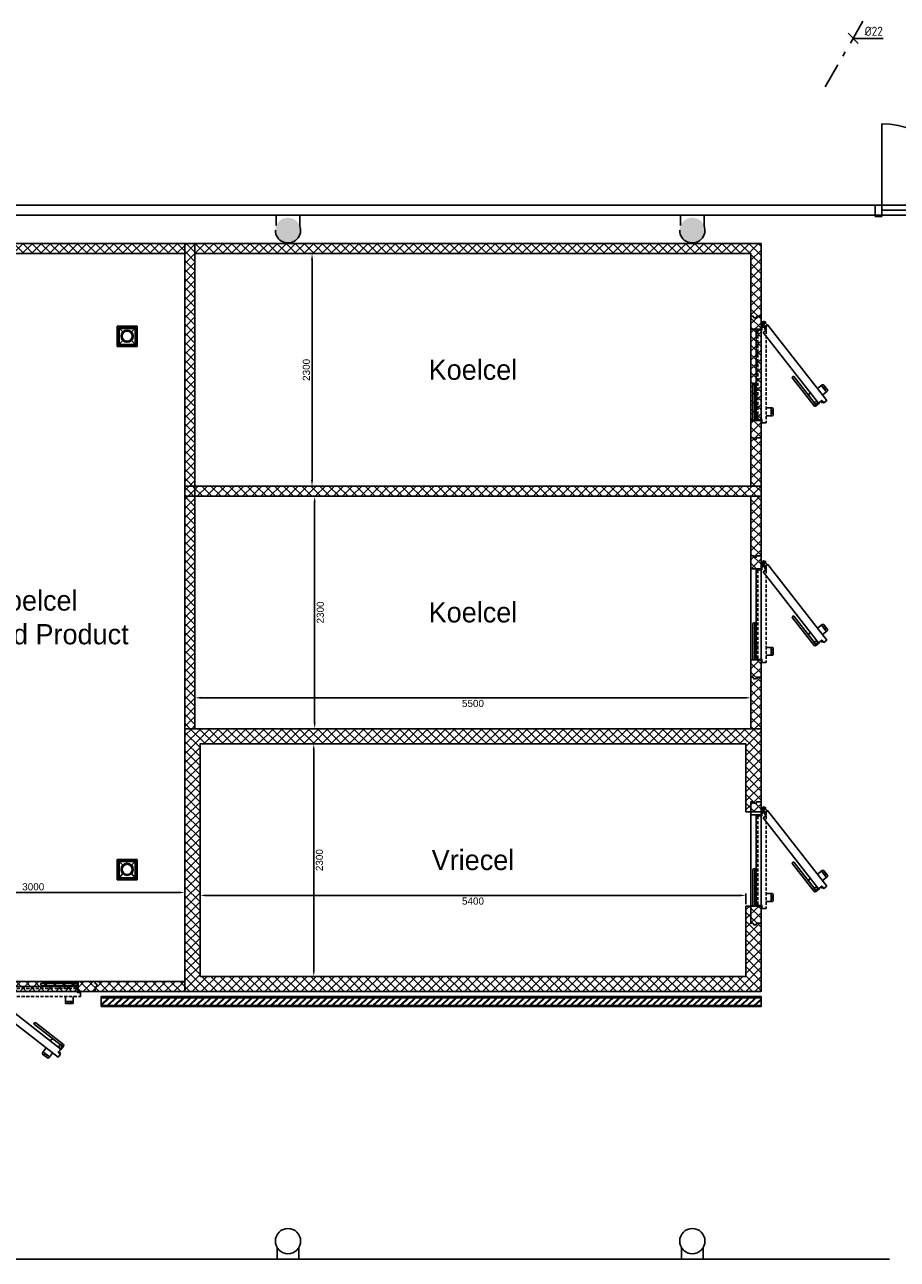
# Model space of a CAD drawing. Header units: millimetres. Extents: x -110 to 230337154, y -20 to 1103899040.
# Tile 28 of 58: x 115163071 to 115171704, y 551933222 to 551945436. Entities that reach past the tile are written whole.
import ezdxf

# ---------------------------------------------------------------- set-up
doc = ezdxf.new("R2010")
doc.units = ezdxf.units.MM
doc.header["$LTSCALE"] = 50
doc.linetypes.add('2322109', pattern=[10, 5, -2, 1, -2])
doc.linetypes.add('2322109_a', pattern=[10, 5, -2, 1, -2])
doc.layers.get('0').update_dxf_attribs({"lineweight": 5})
for name, color, linetype in [('2D APPARATUUR', 7, 'Continuous'), ('2D APPARATUUR BEMATING', 7, 'Continuous'), ('2D KOELCELLEN', 7, 'Continuous'), ('ONDERLEGER NIEUWE WANDEN', 7, 'Continuous'), ('ONDERLEGGER BOUWKUNDIG', 7, 'Continuous'), ('ONDERLEGGER Text', 7, 'Continuous'), ('WL531---', 5, '2322109'), ('WM531---', 1, 'Continuous')]:
    doc.layers.add(name, color=color, linetype=linetype)
doc.layers.add('2D KOELCELLEN ARCERING', color=7, linetype='Continuous', true_color=0x595959)
doc.styles.add('DVD_VBC_Arial', font='arial.ttf')
doc.styles.add('GB TEKST', font='arial.ttf')
doc.styles.add('HTC', font='GOTHIC.TTF', dxfattribs={"height": 150})
doc.styles.add('STABICAD-018', font='ISOCP.SHX', dxfattribs={"height": 90})
doc.dimstyles.new('BEMATING APPARATUUR', dxfattribs={"dimtxt": 70, "dimasz": 60, "dimexe": 20, "dimexo": 20, "dimgap": 20, "dimtad": 2, "dimdec": 0, "dimrnd": 5, "dimzin": 0, "dimdsep": 46, "dimtxsty": 'GB TEKST', "dimcen": 5, "dimclrd": 256, "dimclre": 256, "dimclrt": 256, "dimadec": 0, "dimazin": 0, "dimtfac": 1, "dimtdec": 0, "dimtofl": 0, "dimtmove": 0, "dimatfit": 3, "dimfxl": 1, "dimtolj": 1, "dimtzin": 0, "dimarcsym": 0})
pattern_1 = [(45, (115145274.16, 551911658.03), (-44.90128, 44.90128), []), (135, (115145274.16, 551911658.03), (-44.90128, -44.90128), [])]

# ---------------------------------------------------------------- blocks, each defined once
blk = doc.blocks.new('*U53')
at = {"layer": 'ONDERLEGER NIEUWE WANDEN', "lineweight": 5, "true_color": 0x991b1e}
h = blk.add_hatch(dxfattribs=at)
h.set_pattern_fill('ANSI32', color=244, scale=5, style=0)
h.set_pattern_definition([(45, (5529, -350), (-33.67596, 33.67596), []), (45, (5551.45, -350), (-33.67596, 33.67596), [])])
h.paths.add_polyline_path([(0, -87.5), (6529, -87.5), (6529, -12.5), (0, -12.5)])
at = {"layer": 'ONDERLEGER NIEUWE WANDEN'}
for points in [[(0, -12.5), (6529, -12.5), (6529, 0), (0, 0)], [(0, -87.5), (6529, -87.5), (6529, -12.5), (0, -12.5)], [(0, -100), (6529, -100), (6529, -87.5), (0, -87.5)]]:
    blk.add_lwpolyline(points, close=True, dxfattribs=at)
blk = doc.blocks.new('DEUR KOELCEL')
at = {"layer": '2D APPARATUUR'}
blk.add_line((129, -50), (1031, -50), dxfattribs=at)
at = {"layer": '2D KOELCELLEN'}
for p, q in [((129, -100), (129, 0)), ((1202, -100), (0, -100))]:
    blk.add_line(p, q, dxfattribs=at)
at = {"layer": '2D KOELCELLEN', "lineweight": 25}
for p, q in [((1202, -21), (1202, 0)), ((1217, -28), (1202, -21)), ((1202, -56), (1217, -52)), ((1202, -100), (1202, -56)), ((1202, -100), (1202, -100)), ((1217, -52), (1217, -28))]:
    blk.add_line(p, q, dxfattribs=at)
for points in [[(28, -100), (0, -100), (0, -57), (15, -53), (15, -30), (0, -23), (0, 0), (28, 0)], [(0, 0), (1202, 0), (1202, -21), (1217, -28), (1217, -52), (1202, -56), (1202, -100), (1174, -100)], [(1031, 0), (1031, -100), (1031, 0)], [(107, -136), (68, -106), (49, -129), (87, -159)], [(88, -115), (88, -100), (57, -100), (57, -115), (57, -144), (75, -144)], [(75, -115), (57, -115)], [(66, -128), (64, -128), (66, -124), (73, -120), (77, -122)], [(108, -115), (90, -115)], [(123, -100), (92, -100)], [(173, -69), (138, -69), (138, -109), (108, -109), (108, -150), (127, -150)], [(127, -109), (127, -102), (125, -100), (118, -100), (116, -102), (116, -109)], [(129, -100), (132, -100)], [(171, -100), (138, -100)], [(221, -69), (191, -69)], [(267, -69), (237, -69)], [(316, -69), (283, -69)], [(361, -69), (331, -69)], [(410, -69), (377, -69)], [(456, -69), (425, -69)], [(504, -69), (471, -69)], [(550, -69), (519, -69)], [(598, -69), (565, -69)], [(644, -69), (613, -69)], [(690, -69), (659, -69)], [(1003, -69), (994, -43), (994, -39), (999, -37), (1031, -37), (1031, -30), (1027, -21), (1020, -19), (672, -19), (666, -21), (661, -30), (666, -37), (672, -39), (994, -39)], [(738, -69), (707, -69)], [(784, -69), (753, -69)], [(832, -69), (802, -69)], [(878, -69), (847, -69)], [(926, -69), (893, -69), (900, -45), (900, -41), (896, -39)], [(972, -69), (942, -69)], [(1036, -150), (1055, -150), (1055, -109), (1025, -109), (1025, -69), (988, -69)], [(1036, -109), (1036, -102), (1038, -100), (1042, -100), (1045, -102), (1045, -109)], [(81, -128), (79, -135), (73, -139), (68, -137)], [(108, -144), (90, -144)], [(121, -142), (125, -135), (127, -135), (134, -139), (132, -142), (129, -148)], [(143, -150), (173, -150)], [(191, -150), (221, -150)], [(237, -150), (267, -150)], [(283, -150), (316, -150)], [(331, -150), (361, -150)], [(377, -150), (410, -150)], [(425, -150), (456, -150)], [(471, -150), (504, -150)], [(519, -150), (550, -150)], [(565, -150), (598, -150)], [(613, -150), (644, -150)], [(659, -150), (690, -150)], [(707, -150), (738, -150)], [(753, -150), (784, -150)], [(802, -150), (832, -150)], [(847, -150), (878, -150)], [(893, -150), (926, -150)], [(907, -150), (907, -209)], [(933, -214), (942, -220), (935, -216), (931, -209), (935, -203), (942, -199)], [(942, -150), (972, -150)], [(950, -199), (959, -203), (961, -209), (959, -216), (950, -220), (959, -214)], [(985, -150), (985, -209)], [(988, -150), (1020, -150)], [(843, -654), (852, -628), (854, -625), (858, -625), (885, -645), (889, -641), (891, -632), (887, -625), (613, -411), (604, -409), (598, -413), (596, -420), (600, -428), (854, -625)], [(756, -586), (777, -573), (780, -571), (777, -566)], [(716, -658), (679, -706)], [(699, -726), (701, -735), (699, -728), (701, -722), (707, -717), (714, -720)], [(723, -726), (725, -733), (723, -739), (716, -744), (710, -741), (721, -744)], [(780, -709), (742, -755)], [(852, -713), (856, -706), (856, -704), (852, -700), (847, -702), (843, -706)]]:
    blk.add_lwpolyline(points, dxfattribs=at)
for points in [[(64, -128), (66, -124), (73, -120), (79, -124), (81, -128), (79, -135), (73, -139), (66, -135)], [(136, -155), (112, -135), (88, -168), (834, -750), (858, -720), (834, -700), (861, -669), (160, -122)], [(1016, -37), (1031, -37), (1031, -76), (1027, -76), (1027, -61), (1016, -52)], [(977, -220), (915, -220), (909, -216), (907, -209), (909, -203), (915, -199), (977, -199), (983, -203), (985, -209), (983, -216)], [(729, -757), (681, -720), (679, -713), (679, -706), (688, -702), (694, -704), (742, -741), (745, -748), (742, -755), (736, -759)], [(874, -636), (887, -647), (861, -678), (856, -676), (867, -663), (865, -649)]]:
    blk.add_lwpolyline(points, close=True, dxfattribs=at)
blk = doc.blocks.new('*D193')
at = {"layer": '2D APPARATUUR BEMATING', "lineweight": -2, "transparency": 16777216}
for p, q in [((115161656, 551936832), (115161656, 551936871)), ((115161716, 551936851), (115164596, 551936851)), ((115164656, 551936832), (115164656, 551936871))]:
    blk.add_line(p, q, dxfattribs=at)
at = {"layer": '2D APPARATUUR BEMATING', "transparency": 16777216}
for points in [[(115161716, 551936861), (115161716, 551936841), (115161656, 551936851)], [(115164596, 551936861), (115164596, 551936841), (115164656, 551936851)]]:
    blk.add_solid(points, dxfattribs=at)
at = {"layer": '2D APPARATUUR BEMATING', "transparency": 16777216, "insert": (115163156, 551936907), "char_height": 70, "attachment_point": 5, "style": 'GB TEKST'}
blk.add_mtext('\\A1;3000', dxfattribs=at)
blk = doc.blocks.new('*D194')
at = {"layer": '2D APPARATUUR BEMATING', "lineweight": -2, "transparency": 16777216}
for p, q in [((115164806, 551936831), (115164806, 551936802)), ((115164866, 551936822), (115170146, 551936822)), ((115170206, 551936737), (115170206, 551936842))]:
    blk.add_line(p, q, dxfattribs=at)
at = {"layer": '2D APPARATUUR BEMATING', "transparency": 16777216}
for points in [[(115164866, 551936832), (115164866, 551936812), (115164806, 551936822)], [(115170146, 551936832), (115170146, 551936812), (115170206, 551936822)]]:
    blk.add_solid(points, dxfattribs=at)
at = {"layer": '2D APPARATUUR BEMATING', "transparency": 16777216, "insert": (115167506, 551936766), "char_height": 70, "attachment_point": 5, "style": 'GB TEKST'}
blk.add_mtext('\\A1;5400', dxfattribs=at)
blk = doc.blocks.new('*D195')
at = {"layer": '2D APPARATUUR BEMATING', "lineweight": -2, "transparency": 16777216}
for p, q in [((115164816, 551938777), (115170196, 551938777)), ((115170256, 551938801), (115170256, 551938757))]:
    blk.add_line(p, q, dxfattribs=at)
at = {"layer": '2D APPARATUUR BEMATING', "transparency": 16777216}
for points in [[(115164816, 551938787), (115164816, 551938767), (115164756, 551938777)], [(115170196, 551938787), (115170196, 551938767), (115170256, 551938777)]]:
    blk.add_solid(points, dxfattribs=at)
at = {"layer": '2D APPARATUUR BEMATING', "transparency": 16777216, "insert": (115167506, 551938721), "char_height": 70, "attachment_point": 5, "style": 'GB TEKST'}
blk.add_mtext('\\A1;5500', dxfattribs=at)
blk = doc.blocks.new('*D196')
at = {"layer": '2D APPARATUUR BEMATING', "lineweight": -2, "transparency": 16777216}
for p, q in [((115165889, 551940771), (115165960, 551940771)), ((115165940, 551938531), (115165940, 551940711)), ((115165889, 551938471), (115165960, 551938471))]:
    blk.add_line(p, q, dxfattribs=at)
at = {"layer": '2D APPARATUUR BEMATING', "transparency": 16777216}
for points in [[(115165930, 551940711), (115165950, 551940711), (115165940, 551940771)], [(115165930, 551938531), (115165950, 551938531), (115165940, 551938471)]]:
    blk.add_solid(points, dxfattribs=at)
at = {"layer": '2D APPARATUUR BEMATING', "transparency": 16777216, "insert": (115165996, 551939621), "char_height": 70, "attachment_point": 5, "rotation": 90, "style": 'GB TEKST'}
blk.add_mtext('\\A1;2300', dxfattribs=at)
blk = doc.blocks.new('*D197')
at = {"layer": '2D APPARATUUR BEMATING', "lineweight": -2, "transparency": 16777216}
for p, q in [((115165905, 551943171), (115165894, 551943171)), ((115165914, 551940931), (115165914, 551943111)), ((115165905, 551940871), (115165894, 551940871))]:
    blk.add_line(p, q, dxfattribs=at)
at = {"layer": '2D APPARATUUR BEMATING', "transparency": 16777216}
for points in [[(115165904, 551943111), (115165924, 551943111), (115165914, 551943171)], [(115165904, 551940931), (115165924, 551940931), (115165914, 551940871)]]:
    blk.add_solid(points, dxfattribs=at)
at = {"layer": '2D APPARATUUR BEMATING', "transparency": 16777216, "insert": (115165858, 551942021), "char_height": 70, "attachment_point": 5, "rotation": 90, "style": 'GB TEKST'}
blk.add_mtext('\\A1;2300', dxfattribs=at)
blk = doc.blocks.new('*D198')
at = {"layer": '2D APPARATUUR BEMATING', "lineweight": -2, "transparency": 16777216}
for p, q in [((115165931, 551936081), (115165931, 551938261)), ((115165934, 551938321), (115165951, 551938321)), ((115165934, 551936021), (115165951, 551936021))]:
    blk.add_line(p, q, dxfattribs=at)
at = {"layer": '2D APPARATUUR BEMATING', "transparency": 16777216}
for points in [[(115165921, 551938261), (115165941, 551938261), (115165931, 551938321)], [(115165921, 551936081), (115165941, 551936081), (115165931, 551936021)]]:
    blk.add_solid(points, dxfattribs=at)
at = {"layer": '2D APPARATUUR BEMATING', "transparency": 16777216, "insert": (115165987, 551937171), "char_height": 70, "attachment_point": 5, "rotation": 90, "style": 'GB TEKST'}
blk.add_mtext('\\A1;2300', dxfattribs=at)
blk = doc.blocks.new('*U332')
at = {"linetype": '2322109'}
blk.add_hatch(color=2, dxfattribs=at).paths.add_polyline_path([(-25, -43), (-107, -285), (-193, -235)], flags=0)
at = {"color": 0, "linetype": '2322109'}
blk.add_line((0, 0), (0, 0, 1), dxfattribs=at)
at = {"color": 2, "linetype": '2322109_a'}
blk.add_line((-25, -43, 1), (-675, -1169, 1), dxfattribs=at)
at = {"color": 2, "linetype": '2322109'}
blk.add_circle((0, 0, 1), 50, dxfattribs=at)
at = {"color": 2}
for tag, p, style in [('POSITIONCODE', (150, 150), 'DVD_VBC_Arial'), ('SECTIONCODE', (150, 150), 'DVD_VBC_Arial'), ('CODE', (0, 100), 'STABICAD-018'), ('FLOORCODE', (0, 0, -50), 'STABICAD-018')]:
    blk.add_attdef(tag, p, '', height=1.2, dxfattribs=dict(at, style=style))
blk = doc.blocks.new('*U354')
at = {"color": 0, "linetype": 'Continuous'}
for p, q in [((50, -50), (-50, 50)), ((0, 0), (64, 0)), ((64, 0), (299, 0))]:
    blk.add_line(p, q, dxfattribs=at)
at = {"color": 0, "linetype": 'Continuous', "style": 'STABICAD-018'}
blk.add_text('%%c22', height=90, dxfattribs=at).set_placement((114, 25))
at = {"color": 2, "style": 'DVD_VBC_Arial'}
blk.add_attdef('CODE', (0, 0), '', height=1.2, dxfattribs=at)

msp = doc.modelspace()

# ---------------------------------------------------------------- hatches: boundary and pattern name
at = {"layer": '2D APPARATUUR'}
h = msp.add_hatch(dxfattribs=at)
h.set_pattern_fill('ANSI37', color=256, scale=20)
h.set_pattern_definition(pattern_1)
h.paths.add_polyline_path([(115161556, 551943271.4), (115161556, 551935871.4), (115164656, 551935871.4), (115164656, 551935971.4), (115161656, 551935971.4), (115161656, 551943171.4), (115164656, 551943171.4), (115164656, 551943271.4)])
h = msp.add_hatch(dxfattribs=at)
h.set_pattern_fill('ANSI37', color=256, scale=20)
h.set_pattern_definition(pattern_1)
h.paths.add_polyline_path([(115164756, 551943271.4), (115164756, 551943171.4), (115170256, 551943171.4), (115170256, 551940871.4), (115170356, 551940871.4), (115170356, 551943271.4)])
h = msp.add_hatch(dxfattribs=at)
h.set_pattern_fill('ANSI37', color=256, scale=20)
h.set_pattern_definition(pattern_1)
h.paths.add_polyline_path([(115170356, 551940771.4), (115170256, 551940771.4), (115170256, 551940053.1), (115170356, 551940053.1)])
at = {"layer": '2D KOELCELLEN ARCERING'}
h = msp.add_hatch(dxfattribs=at)
h.set_pattern_fill('ANSI37', color=256, scale=20)
h.set_pattern_definition(pattern_1)
h.paths.add_polyline_path([(115164756, 551943271.4), (115164656, 551943271.4), (115164656, 551940871.4), (115164756, 551940871.4)])
h = msp.add_hatch(dxfattribs=at)
h.set_pattern_fill('ANSI37', color=256, scale=20)
h.set_pattern_definition(pattern_1)
h.paths.add_polyline_path([(115164756, 551940871.4), (115164656, 551940871.4), (115164656, 551940771.4), (115164756, 551940771.4)])
h = msp.add_hatch(dxfattribs=at)
h.set_pattern_fill('ANSI37', color=256, scale=20)
h.set_pattern_definition(pattern_1)
h.paths.add_polyline_path([(115170256, 551940771.4), (115170356, 551940771.4), (115170356, 551940871.4), (115164756, 551940871.4), (115164756, 551940771.4)])
h = msp.add_hatch(dxfattribs=at)
h.set_pattern_fill('ANSI37', color=256, scale=20)
h.set_pattern_definition(pattern_1)
h.paths.add_polyline_path([(115164656, 551938471.4), (115164756, 551938471.4), (115164756, 551940771.4), (115164656, 551940771.4)])
h = msp.add_hatch(dxfattribs=at)
h.set_pattern_fill('ANSI37', color=256, scale=20)
h.set_pattern_definition(pattern_1)
h.paths.add_polyline_path([(115170256, 551938471.4), (115170356, 551938471.4), (115170356, 551939151.2), (115170256, 551939151.2)])
h = msp.add_hatch(dxfattribs=at)
h.set_pattern_fill('ANSI37', color=256, scale=20)
h.set_pattern_definition(pattern_1)
h.paths.add_polyline_path([(115167506, 551938471.4), (115164656, 551938471.4), (115164656, 551935971.4), (115164656, 551935871.4), (115167506, 551935871.4), (115167506, 551936021.4), (115164806, 551936021.4), (115164806, 551938321.4), (115167506, 551938321.4)])
h = msp.add_hatch(dxfattribs=at)
h.set_pattern_fill('ANSI37', color=256, scale=20)
h.set_pattern_definition(pattern_1)
h.paths.add_polyline_path([(115170356, 551938471.4), (115167506, 551938471.4), (115167506, 551938321.4), (115170206, 551938321.4), (115170206, 551937649.6), (115170256, 551937649.6), (115170356, 551937649.6)])
h = msp.add_hatch(dxfattribs=at)
h.set_pattern_fill('ANSI37', color=256, scale=20)
h.set_pattern_definition(pattern_1)
h.paths.add_polyline_path([(115170206, 551936021.4), (115167506, 551936021.4), (115167506, 551935871.4), (115170356, 551935871.4), (115170356, 551936716.5), (115170206, 551936716.9)])
at = {"layer": 'ONDERLEGGER BOUWKUNDIG', "transparency": 33554559}
h = msp.add_hatch(color=256, dxfattribs=at)
h.dxf.hatch_style = 1
edge = h.paths.add_edge_path()
edge.add_arc((115165676, 551943402), 125, 0, 360)
h = msp.add_hatch(color=256, dxfattribs=at)
h.dxf.hatch_style = 1
edge = h.paths.add_edge_path()
edge.add_arc((115169676, 551943402), 125, 0, 360)

# ---------------------------------------------------------------- linework, layer by layer
at = {"layer": '2D APPARATUUR'}
for p, q in [((115170306, 551942422.8), (115170256, 551942422.8)), ((115170256, 551942422.8), (115170356, 551942422.8)), ((115170306, 551941520.9), (115170256, 551941520.9)), ((115170256, 551941520.9), (115170356, 551941520.9)), ((115170306, 551940053.1), (115170256, 551940053.1)), ((115170256, 551940053.1), (115170356, 551940053.1)), ((115170306, 551939151.2), (115170256, 551939151.2)), ((115170256, 551939151.2), (115170356, 551939151.2)), ((115170356, 551939151.2), (115170356, 551939151.2)), ((115170256, 551937649.6, 2000), (115170206, 551937649.6)), ((115170256, 551937649.6, 2000), (115170356, 551937649.6)), ((115170256, 551936716.9), (115170206, 551936716.9)), ((115170256, 551936716.9), (115170356, 551936716.9)), ((115163598.8, 551935871.4), (115163598.8, 551935971.4))]:
    msp.add_line(p, q, dxfattribs=at)
for points in [[(115164656, 551935871.4), (115161556, 551935871.4), (115161556, 551943271.4), (115164756, 551943271.4), (115164756, 551938471.4)], [(115170206, 551937649.6), (115170206, 551938321.4), (115164806, 551938321.4), (115164806, 551936021.4), (115170206, 551936021.4), (115170206, 551936716.9)]]:
    msp.add_lwpolyline(points, dxfattribs=at)
for points in [[(115164656, 551940771.4), (115170356, 551940771.4), (115170356, 551943271.4), (115164656, 551943271.4)], [(115164656, 551935971.4), (115161656, 551935971.4), (115161656, 551943171.4), (115164656, 551943171.4)], [(115164756, 551940871.4), (115170256, 551940871.4), (115170256, 551943171.4), (115164756, 551943171.4)], [(115164656, 551938471.4), (115170356, 551938471.4), (115170356, 551940871.4), (115164656, 551940871.4)], [(115164756, 551938471.4), (115170256, 551938471.4), (115170256, 551940771.4), (115164756, 551940771.4)], [(115164656, 551935871.4), (115170356, 551935871.4), (115170356, 551938471.4), (115164656, 551938471.4)], [(115164656, 551935871.4), (115170356, 551935871.4), (115170356, 551938471.4), (115164656, 551938471.4)]]:
    msp.add_lwpolyline(points, close=True, dxfattribs=at)
at = {"layer": 'ONDERLEGGER BOUWKUNDIG'}
for p, q in [((115171551, 551943652), (115171551, 551944456)), ((115161485, 551943652), (115171484, 551943652)), ((115171484, 551943552), (115171484, 551943652)), ((115171551, 551943652), (115171484, 551943652)), ((115171484, 551943652), (115171484, 551943538)), ((115172355, 551943652), (115171551, 551943652)), ((115171551, 551943652), (115171551, 551943602)), ((115171551, 551943538), (115171551, 551943652)), ((115171484, 551943552), (115161485, 551943552)), ((115165560.2, 551943449), (115165560.2, 551943552)), ((115169560.2, 551943552), (115165791.8, 551943552)), ((115165791.8, 551943552), (115165791.8, 551943449)), ((115169560.2, 551943449), (115169560.2, 551943552)), ((115173560.2, 551943552), (115169791.8, 551943552)), ((115169791.8, 551943552), (115169791.8, 551943449)), ((115171484, 551943538), (115171551, 551943538)), ((115171551, 551943602), (115172355, 551943602)), ((115163985, 551942452), (115164185, 551942452)), ((115163985, 551942252), (115163985, 551942452)), ((115164185, 551942452), (115163985, 551942452)), ((115163985, 551942452), (115163985, 551942252)), ((115164042.6, 551942397.3), (115163998, 551942439)), ((115163998, 551942265), (115163998, 551942439)), ((115163998, 551942439), (115164172, 551942439)), ((115164165, 551942432), (115164005, 551942432)), ((115164005, 551942432), (115164005, 551942272)), ((115164005, 551942432), (115164165, 551942432)), ((115164005, 551942272), (115164005, 551942432)), ((115164127.4, 551942397.3), (115164172, 551942439)), ((115164165, 551942272), (115164165, 551942432)), ((115164165, 551942432), (115164165, 551942272)), ((115164172, 551942439), (115164172, 551942265)), ((115164185, 551942452), (115164185, 551942252)), ((115164185, 551942252), (115164185, 551942452)), ((115163998, 551942265), (115164042.6, 551942312.4)), ((115164172, 551942265), (115164127.4, 551942312.4)), ((115164185, 551942252), (115163985, 551942252)), ((115163985, 551942252), (115164185, 551942252)), ((115164172, 551942265), (115163998, 551942265)), ((115164005, 551942272), (115164165, 551942272)), ((115164165, 551942272), (115164005, 551942272)), ((115163985, 551937177), (115164185, 551937177)), ((115163985, 551936977), (115163985, 551937177)), ((115164185, 551937177), (115163985, 551937177)), ((115163985, 551937177), (115163985, 551936977)), ((115164042.6, 551937122.3), (115163998, 551937164)), ((115163998, 551936990), (115163998, 551937164)), ((115163998, 551937164), (115164172, 551937164)), ((115164165, 551937157), (115164005, 551937157)), ((115164005, 551937157), (115164005, 551936997)), ((115164005, 551937157), (115164165, 551937157)), ((115164005, 551936997), (115164005, 551937157)), ((115164127.4, 551937122.3), (115164172, 551937164)), ((115164165, 551936997), (115164165, 551937157)), ((115164165, 551937157), (115164165, 551936997)), ((115164172, 551937164), (115164172, 551936990)), ((115164185, 551937177), (115164185, 551936977)), ((115164185, 551936977), (115164185, 551937177)), ((115163998, 551936990), (115164042.6, 551937037.4)), ((115164172, 551936990), (115164127.4, 551937037.4)), ((115164185, 551936977), (115163985, 551936977)), ((115163985, 551936977), (115164185, 551936977)), ((115164172, 551936990), (115163998, 551936990)), ((115164005, 551936997), (115164165, 551936997)), ((115164165, 551936997), (115164005, 551936997)), ((115165567.4, 551933222), (115165567.4, 551933340)), ((115165784.5, 551933340), (115165784.5, 551933222)), ((115169567.4, 551933222), (115169567.4, 551933340)), ((115169784.5, 551933340), (115169784.5, 551933222)), ((115161871, 551933222), (115171626.2, 551933222))]:
    msp.add_line(p, q, dxfattribs=at)
for centre, radius in [((115164085, 551942354.9), 60), ((115164085, 551942354.9), 50), ((115164085, 551937079.9), 60), ((115164085, 551937079.9), 50), ((115165676, 551933402), 125), ((115169676, 551933402), 125)]:
    msp.add_circle(centre, radius, dxfattribs=at)
for centre, radius, start, end in [((115171551, 551943652), 804, 0, 90), ((115165676, 551943402), 125, 179.99999, 22.0814), ((115169676, 551943402), 125, 179.99999, 22.0814), ((115164085, 551942354.9), 60, 0, 180), ((115164085, 551942354.9), 60, 180, 0), ((115164085, 551942354.9), 50, 0, 180), ((115164085, 551942354.9), 50, 180, 0), ((115164085, 551937079.9), 60, 0, 180), ((115164085, 551937079.9), 60, 180, 0), ((115164085, 551937079.9), 50, 0, 180), ((115164085, 551937079.9), 50, 180, 0)]:
    msp.add_arc(centre, radius, start, end, dxfattribs=at)

# ---------------------------------------------------------------- block references
at = {"layer": '2D APPARATUUR', "xscale": -1, "rotation": 90}
for p in [(115170256, 551942552.3), (115170256, 551940182.5), (115170256, 551937748.3)]:
    msp.add_blockref('DEUR KOELCEL', p, dxfattribs=at)
at = {"layer": '2D APPARATUUR'}
for name, p in [('DEUR KOELCEL', (115162567.4, 551935971.4)), ('*U53', (115163827, 551935821.4))]:
    msp.add_blockref(name, p, dxfattribs=at)
at = {"layer": 'WL531---', "linetype": '2322109'}
msp.add_blockref('*U332', (115171639.4, 551945947.3, -1), dxfattribs=at)
at = {"layer": 'WM531---', "linetype": 'Continuous'}
msp.add_blockref('*U354', (115171266.3, 551945301.1, -1), dxfattribs=at)

# ---------------------------------------------------------------- texts
at = {"layer": 'ONDERLEGGER Text', "char_height": 200, "attachment_point": 5, "style": 'HTC'}
for s, insert in [('Koelcel', (115167506, 551942021.4)), ('Koelcel\\PGereed Product', (115163156, 551939571.4)), ('Koelcel', (115167506, 551939621.4)), ('Vriecel', (115167506, 551937171.4))]:
    msp.add_mtext_dynamic_manual_height_columns(s, width=5742.524, gutter_width=1750, heights=[0], dxfattribs=dict(at, insert=insert))

# ---------------------------------------------------------------- dimensions: what is measured, and where the dimension line sits
at = {"layer": '2D APPARATUUR BEMATING'}
for base, p1, p2, picture, middle in [((115165913.6, 551943171.4), (115165924.6, 551940871.4), (115165924.6, 551943171.4), '*D197', (115165857.8, 551942021.4)), ((115165940.3, 551940771.4), (115165868.8, 551938471.4), (115165868.8, 551940771.4), '*D196', (115165996, 551939621.4)), ((115165931.2, 551938321.4), (115165913.6, 551936021.4), (115165913.6, 551938321.4), '*D198', (115165987, 551937171.4))]:
    dim = msp.add_linear_dim(base=base, p1=p1, p2=p2, angle=90, dimstyle='BEMATING APPARATUUR', dxfattribs=at)
    dim.commit()
    dim.dimension.update_dxf_attribs({"geometry": picture, "text_midpoint": middle})
for base, p1, p2, picture, middle in [((115170256, 551938776.9), (115164756, 551938776.9), (115170256, 551938821.4), '*D195', (115167506, 551938721.1)), ((115164656, 551936850.9), (115161656, 551936811.8), (115164656, 551936811.8), '*D193', (115163156, 551936906.7)), ((115170206, 551936821.9), (115164806, 551936850.9), (115170206, 551936716.9), '*D194', (115167506, 551936766.2))]:
    dim = msp.add_linear_dim(base=base, p1=p1, p2=p2, dimstyle='BEMATING APPARATUUR', dxfattribs=at)
    dim.commit()
    dim.dimension.update_dxf_attribs({"geometry": picture, "text_midpoint": middle})

doc.saveas('drawing.dxf')
